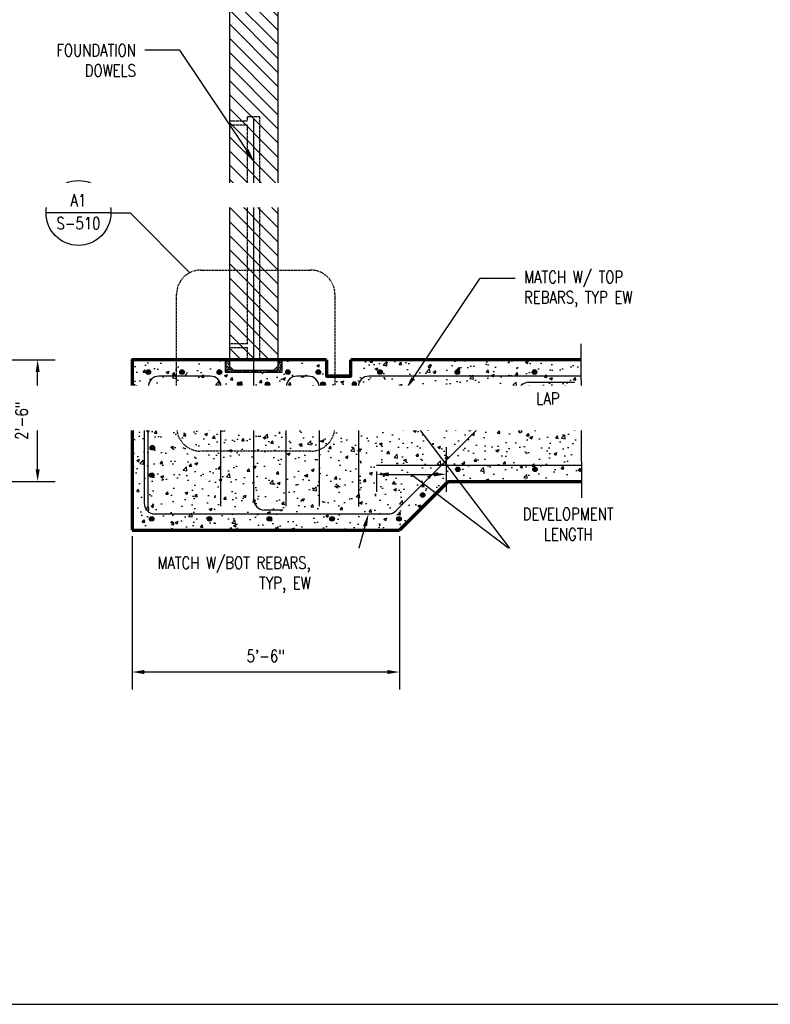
# Model space of a CAD drawing. Header units: inches. Extents: x -947 to 1874, y 615 to 1101.
# Tile 3 of 5: x 223 to 409, y 615 to 858. Entities that reach past the tile are written whole.
import ezdxf
from ezdxf import colors
from ezdxf.entities.mleader import LeaderData, LeaderLine
from ezdxf.enums import TextEntityAlignment as Align
from ezdxf.math import Vec2, Vec3

# ---------------------------------------------------------------- set-up
doc = ezdxf.new("R2010")
doc.units = ezdxf.units.IN
doc.header["$MEASUREMENT"] = 0
doc.header["$PDMODE"] = 2
for name, pattern in [('DASHED2', [0.375, 0.25, -0.125]), ('HIDDEN', [0.375, 0.25, -0.125]), ('HIDDEN2', [0.1875, 0.125, -0.0625])]:
    doc.linetypes.add(name, pattern=pattern)
doc.layers.get('Defpoints').update_dxf_attribs({"color": 243})
for name, color, linetype in [('A-DETL-GENF', 3, 'Continuous'), ('A-DETL-WIDE', 5, 'Continuous'), ('A-WALL-PATT', 8, 'Continuous'), ('S-ANNO-DIMS', 1, 'Continuous'), ('S-ANNO-TEXT', 2, 'Continuous'), ('S-SECT-CONC', 3, 'Continuous'), ('S-SECT-HIDE', 2, 'HIDDEN2'), ('S-SECT-RBAR', 5, 'Continuous')]:
    doc.layers.add(name, color=color, linetype=linetype)
for name, color, linetype, lineweight in [('G-ANNO-REFR', 2, 'Continuous', 35), ('S-ANNO-SYMB', 2, 'Continuous', 25), ('S-FLOR-FTPT', 4, 'Continuous', 70)]:
    doc.layers.add(name, color=color, linetype=linetype, lineweight=lineweight)
doc.styles.add('AEC_COMN_TITLE', font='romans.shx', dxfattribs={"width": 0.8, "height": 0.1875})
doc.styles.add('Annotative', font='romans.shx', dxfattribs={"width": 0.8, "height": 0.125})
doc.styles.add('ROMANS', font='ROMANS.shx', dxfattribs={"width": 0.8})
doc.dimstyles.new('Annotative', dxfattribs={"dimscale": 0, "dimtxt": 0.125, "dimasz": 0.125, "dimexe": 0.179688, "dimexo": 0.0625, "dimgap": 0.09, "dimtad": 1, "dimdec": 3, "dimzin": 3, "dimdsep": 46, "dimlunit": 4, "dimtxsty": 'Annotative', "dimcen": 0.09, "dimclrt": 2, "dimazin": 2, "dimtfac": 1, "dimtdec": 3, "dimtmove": 1, "dimatfit": 3, "dimfxl": 1, "dimtfill": 1, "dimfrac": 2, "dimtolj": 1, "dimtzin": 0, "dimarcsym": 0})

# ---------------------------------------------------------------- blocks, each defined once
blk = doc.blocks.new('Detail Callout AEC')
at = {"color": 0, "linetype": 'ByBlock', "lineweight": -3, "transparency": 16777216}
blk.add_line((0.25, 0), (-0.25, 0), dxfattribs=at)
blk.add_circle((0, 0), 0.25, dxfattribs=at)
at = {"color": 0, "linetype": 'ByBlock', "lineweight": -3, "transparency": 16777216, "style": 'AEC_COMN_TITLE'}
for tag, p in [('VIEWNUMBER', (0, 0.0508)), ('SHEETNUMBER', (0, -0.1263))]:
    blk.add_attdef(tag, text='', height=0.0938, dxfattribs=at).set_placement(p, align=Align.CENTER)
blk = doc.blocks.new('A$C247b9f66')
at = {"layer": 'A-DETL-GENF', "lineweight": -3}
h = blk.add_hatch(color=256, dxfattribs=at)
h.dxf.hatch_style = 1
h.paths.add_polyline_path([(0.564, 0, 1), (-0.564, 0, 1)])
blk.add_circle((0, 0), 0.564, dxfattribs=at)
blk = doc.blocks.new('*D26')
at = {"layer": 'Defpoints', "color": 0, "transparency": 16777216}
for p in [(331, 766.99), (331, 760.83), (307, 758.43)]:
    blk.add_point(p, dxfattribs=at)
at = {"layer": 'S-ANNO-DIMS', "color": 0, "lineweight": -2, "transparency": 16777216}
for p, q in [((331, 765.49), (331, 756.52)), ((307, 759.93), (307, 765.15)), ((310, 760.83), (328, 760.83)), ((319, 760.83), (344.46, 727.3)), ((344.46, 727.3), (373.13, 727.3))]:
    blk.add_line(p, q, dxfattribs=at)
at = {"layer": 'S-ANNO-DIMS', "color": 0, "transparency": 16777216}
for points in [[(310, 761.33), (310, 760.33), (307, 760.83)], [(328, 761.33), (328, 760.33), (331, 760.83)]]:
    blk.add_solid(points, dxfattribs=at)
at = {"layer": 'S-ANNO-DIMS', "color": 2, "transparency": 16777216, "insert": (358.8, 733.46), "char_height": 3, "attachment_point": 5, "style": 'Annotative', "bg_fill": 3, "box_fill_scale": 1.25, "bg_fill_color": 256, "bg_fill_true_color": 13158600, "bg_fill_transparency": 0}
blk.add_mtext('\\A1;DEVELOPMENT\\PLENGTH', dxfattribs=at)
blk = doc.blocks.new('*D27')
at = {"layer": 'Defpoints', "color": 0, "transparency": 16777216}
for p in [(328.68, 753.94), (311.5, 747.99), (328.68, 745.75)]:
    blk.add_point(p, dxfattribs=at)
at = {"layer": 'S-ANNO-DIMS', "color": 0, "lineweight": -2, "transparency": 16777216}
for p, q in [((328.68, 752.44), (328.68, 741.43)), ((311.5, 746.49), (311.5, 741.43)), ((314.5, 745.75), (325.68, 745.75)), ((320.09, 745.75), (344.46, 727.3)), ((344.46, 727.3), (373.13, 727.3))]:
    blk.add_line(p, q, dxfattribs=at)
at = {"layer": 'S-ANNO-DIMS', "color": 0, "transparency": 16777216}
for points in [[(314.5, 746.25), (314.5, 745.25), (311.5, 745.75)], [(325.68, 746.25), (325.68, 745.25), (328.68, 745.75)]]:
    blk.add_solid(points, dxfattribs=at)
at = {"layer": 'S-ANNO-DIMS', "color": 2, "transparency": 16777216, "insert": (358.8, 733.46), "char_height": 3, "attachment_point": 5, "style": 'Annotative', "bg_fill": 3, "box_fill_scale": 1.25, "bg_fill_color": 256, "bg_fill_true_color": 13158600, "bg_fill_transparency": 0}
blk.add_mtext('\\A1;DEVELOPMENT\\PLENGTH', dxfattribs=at)
blk = doc.blocks.new('*D28')
at = {"layer": 'Defpoints', "color": 0, "transparency": 16777216}
for p in [(360.38, 768.49), (347.21, 767.72), (360.38, 760.83)]:
    blk.add_point(p, dxfattribs=at)
at = {"layer": 'S-ANNO-DIMS', "color": 0, "lineweight": -2, "transparency": 16777216}
for p, q in [((347.21, 766.22), (347.21, 756.52)), ((360.38, 766.99), (360.38, 756.52)), ((350.21, 760.83), (357.38, 760.83))]:
    blk.add_line(p, q, dxfattribs=at)
at = {"layer": 'S-ANNO-DIMS', "color": 2, "transparency": 16777216, "insert": (353.8, 764.49), "char_height": 3, "attachment_point": 5, "style": 'Annotative', "bg_fill": 3, "box_fill_scale": 1.25, "bg_fill_color": 256, "bg_fill_true_color": 13158600, "bg_fill_transparency": 0}
blk.add_mtext('\\A1;LAP', dxfattribs=at)
at = {"layer": 'S-ANNO-DIMS', "color": 0, "transparency": 16777216}
for points in [[(350.21, 761.33), (350.21, 760.33), (347.21, 760.83)], [(357.38, 761.33), (357.38, 760.33), (360.38, 760.83)]]:
    blk.add_solid(points, dxfattribs=at)
blk = doc.blocks.new('*D29')
at = {"layer": 'Defpoints', "color": 0, "transparency": 16777216}
for p in [(200.92, 773.99), (227.82, 773.99), (200.86, 743.99)]:
    blk.add_point(p, dxfattribs=at)
at = {"layer": 'S-ANNO-DIMS', "color": 0, "lineweight": -2, "transparency": 16777216}
for p, q in [((202.42, 773.99), (232.13, 773.99)), ((227.82, 746.99), (227.82, 770.99)), ((202.36, 743.99), (232.13, 743.99))]:
    blk.add_line(p, q, dxfattribs=at)
at = {"layer": 'S-ANNO-DIMS', "color": 0, "transparency": 16777216}
for points in [[(227.32, 770.99), (228.32, 770.99), (227.82, 773.99)], [(227.32, 746.99), (228.32, 746.99), (227.82, 743.99)]]:
    blk.add_solid(points, dxfattribs=at)
at = {"layer": 'S-ANNO-DIMS', "color": 2, "lineweight": -3, "transparency": 16777216, "insert": (223.87, 758.99), "char_height": 3, "width": 12.3279, "attachment_point": 5, "rotation": 90, "style": 'Annotative'}
blk.add_mtext('\\A1;2\'-6"', dxfattribs=at)
blk = doc.blocks.new('_DotBlank')
at = {"color": 0, "linetype": 'ByBlock', "lineweight": -2}
blk.add_line((-0.5, 0), (-1, 0), dxfattribs=at)
blk.add_circle((0, 0), 0.5, dxfattribs=at)
blk = doc.blocks.new('*D38')
at = {"layer": 'Defpoints', "color": 0, "transparency": 16777216}
for p in [(251.15, 731.99), (317.14, 731.99), (251.15, 696.97)]:
    blk.add_point(p, dxfattribs=at)
at = {"layer": 'S-ANNO-DIMS', "color": 0, "lineweight": -2, "transparency": 16777216}
for p, q in [((251.15, 730.49), (251.15, 692.65)), ((317.14, 730.49), (317.14, 692.65)), ((314.14, 696.97), (254.15, 696.97))]:
    blk.add_line(p, q, dxfattribs=at)
at = {"layer": 'S-ANNO-DIMS', "color": 0, "transparency": 16777216}
for points in [[(254.15, 697.47), (254.15, 696.47), (251.15, 696.97)], [(314.14, 697.47), (314.14, 696.47), (317.14, 696.97)]]:
    blk.add_solid(points, dxfattribs=at)
at = {"layer": 'S-ANNO-DIMS', "color": 2, "lineweight": -3, "transparency": 16777216, "insert": (284.14, 700.91), "char_height": 3, "width": 12.3279, "attachment_point": 5, "style": 'Annotative'}
blk.add_mtext('\\A1;5\'-6"', dxfattribs=at)

msp = doc.modelspace()

# ---------------------------------------------------------------- hatches: boundary and pattern name
at = {"layer": 'A-WALL-PATT'}
h = msp.add_hatch(dxfattribs=at)
h.set_pattern_fill('ANSI31', color=256, scale=19.68498, angle=90, style=0)
h.set_pattern_definition([(135, (15.0365, 0), (-1.739923, -1.739923), [])])
h.paths.add_polyline_path([(287.1375, 948.9389), (275.1535, 948.9389), (275.1535, 773.9906), (287.1375, 773.9906)])
h = msp.add_hatch(dxfattribs=at)
h.set_pattern_fill('AR-CONC', color=256, style=0)
h.set_pattern_definition([(50, (15.0365, 0), (7.1726, -0.62752), [0.75, -8.25]), (355, (15.0365, 0), (-1.387513, 7.52192), [0.6, -6.6]), (100.4514, (15.634, -0.052), (5.78509, 6.8944), [0.6374, -7.01142]), (46.1842, (15.0365, 2), (10.67241, -1.65519), [1.125, -12.375]), (96.6356, (15.926, 1.862), (9.34662, 9.74119), [0.9561, -10.51714]), (351.1842, (15.036, 2), (9.34662, 9.74119), [0.9, -9.9]), (21, (16.0365, 1.5), (5.96907, -4.02619), [0.75, -8.25]), (326, (16.0365, 1.5), (2.433153, 7.2515), [0.6, -6.6]), (71.4514, (16.534, 1.1645), (8.402224, 3.22531), [0.6374, -7.01142]), (37.5, (15.0365, 0), (0.1215986, 3.3289385), [0, -6.52, 0, -6.7, 0, -6.625]), (7.5, (15.0365, 0), (2.630695, 3.944117), [0, -3.82, 0, -6.37, 0, -2.525]), (327.5, (12.8065, 0), (5.338224, -0.225549), [0, -2.5, 0, -7.8, 0, -10.35]), (317.5, (11.8065, 0), (5.831862, 1.00105), [0, -3.25, 0, -5.18, 0, -7.35])])
h.paths.add_polyline_path([(361.9602, 757.9357), (364.4975, 757.8798), (359.5669, 760.1014), (361.9606, 760.1014), (361.9072, 773.9906), (305.1375, 773.9906), (305.1375, 769.9905), (299.1375, 769.9905), (299.1375, 773.9906), (288.1377, 773.9906), (288.1375, 770.9906), (274.1455, 770.9906), (274.1456, 773.9906), (251.1455, 773.9906), (251.1455, 731.9906), (317.1375, 731.9906), (329.1375, 743.9906), (362.0606, 744.0465)])

# ---------------------------------------------------------------- linework, layer by layer
at = {"layer": 'Defpoints'}
msp.add_lwpolyline([(-71.5639, 614.9565), (641.9498, 614.9565), (641.9498, 1100.9743), (-71.5639, 1100.9743)], close=True, dxfattribs=at)
at = {"layer": 'G-ANNO-REFR', "lineweight": -3}
for p in [(245.8913, 810.2693), (265.3842, 795.5268)]:
    msp.add_line(p, (250.6417, 810.2693), dxfattribs=at)
at = {"layer": 'S-ANNO-SYMB', "linetype": 'DASHED2', "lineweight": -3}
msp.add_lwpolyline([(268.099, 796.1781), (295.213, 796.1781, -0.41421356), (301.1972, 790.1938), (301.1972, 757.4481, -0.41421356), (295.213, 751.4638), (268.099, 751.4638, -0.41421356), (262.1148, 757.4481), (262.1148, 790.1938, -0.41421356)], format="xyb", close=True, dxfattribs=at)
at = {"layer": 'S-FLOR-FTPT', "linetype": 'HIDDEN'}
msp.add_line((305.1375, 769.9906), (299.1375, 769.9906), dxfattribs=at)
at = {"layer": 'S-FLOR-FTPT'}
msp.add_line((329.1375, 743.9906), (317.1375, 731.9906), dxfattribs=at)
for points in [[(299.1375, 773.9906), (251.1455, 773.9906), (251.1455, 731.9906)], [(299.1375, 773.9906), (299.1375, 769.9905), (305.1375, 769.9905), (305.1375, 773.9906)], [(361.9072, 773.9906), (305.1375, 773.9906)], [(329.1375, 743.9906), (362.061, 743.9906)], [(251.1455, 731.9906), (317.1375, 731.9906)]]:
    msp.add_lwpolyline(points, dxfattribs=at)
at = {"layer": 'S-SECT-CONC'}
for p, q in [((275.1535, 948.9389), (275.1456, 772.4906)), ((287.1455, 948.9389), (287.1376, 772.4906)), ((274.1456, 773.9906), (274.1455, 770.9906)), ((288.1377, 773.9906), (288.1375, 770.9906)), ((274.1455, 770.9906), (288.1375, 770.9906)), ((275.1455, 772.4906), (276.1455, 771.4906)), ((276.1455, 771.4906), (286.1375, 771.4906)), ((287.1376, 772.4906), (286.1375, 771.4906))]:
    msp.add_line(p, q, dxfattribs=at)
msp.add_lwpolyline([(361.8918, 777.9906), (361.9606, 760.1014), (359.5669, 760.1014), (364.4975, 757.8798), (361.9606, 757.8798), (362.0899, 739.9906)], dxfattribs=at)
at = {"layer": 'S-SECT-HIDE', "linetype": 'HIDDEN2'}
for p, q in [((282.6375, 833.9903), (279.6454, 833.9903)), ((279.6454, 832.9903), (279.6454, 833.9903)), ((282.6375, 773.9906), (282.6375, 833.9903)), ((275.1427, 832.9903), (279.6454, 832.9903)), ((275.1427, 831.9903), (279.6454, 831.9903)), ((279.6454, 777.9907), (279.6454, 831.9903)), ((279.6454, 773.9906), (279.6454, 776.9907))]:
    msp.add_line(p, q, dxfattribs=at)
at = {"layer": 'S-SECT-HIDE'}
for p, q in [((279.6454, 777.9907), (275.1436, 777.991)), ((279.6454, 776.9907), (275.1436, 776.991))]:
    msp.add_line(p, q, dxfattribs=at)
at = {"layer": 'S-SECT-RBAR'}
for p, q in [((281.1414, 833.4599), (281.1414, 739.5794)), ((270.4424, 769.9906), (257.7755, 769.9906)), ((294.6495, 769.9906), (291.8405, 769.9906)), ((361.9188, 769.9906), (309.6256, 769.9906)), ((349.0699, 768.4906), (360.3802, 768.4906)), ((255.1455, 737.8246), (255.1455, 767.3606)), ((256.7755, 766.9906), (330.9956, 766.9906)), ((273.0724, 737.9082), (273.0724, 767.3606)), ((289.2105, 737.9082), (289.2105, 767.3606)), ((297.2795, 767.3606), (297.2795, 737.9082)), ((306.9956, 767.3606), (306.9956, 737.8246)), ((311.5012, 747.9906), (362.0393, 747.9906)), ((288.3618, 736.9494), (283.7714, 736.9494))]:
    msp.add_line(p, q, dxfattribs=at)
msp.add_lwpolyline([(254.1455, 764.3606), (254.1455, 738.6207, 0.41421356), (256.7755, 735.9907), (314.3913, 735.9907, 0.19891237), (316.251, 736.761), (347.2102, 767.7203)], format="xyb", dxfattribs=at)
for centre, start, end in [((257.7755, 767.3606), 90, 180), ((270.4424, 767.3606), 0, 90), ((291.8405, 767.3606), 90, 180), ((294.6495, 767.3606), 360, 90), ((309.6256, 767.3606), 90, 180), ((349.0699, 765.8606), 90, 135), ((256.7755, 764.3606), 90, 180), ((283.7714, 739.5794), 180, 270)]:
    msp.add_arc(centre, 2.63, start, end, dxfattribs=at)

# ---------------------------------------------------------------- block references
at = {"layer": 'A-DETL-WIDE', "rotation": 180}
for p in [(255.1455, 770.9906), (263.4518, 770.9906), (272.6942, 770.9906), (289.5773, 770.9906), (297.113, 770.9906), (312.3465, 770.9906), (331.4136, 770.9906), (350.4806, 770.9906), (277.6942, 767.9906), (284.5773, 767.9906), (298.2795, 767.9906), (256.1455, 761.6573), (256.1455, 752.324), (255.9817, 745.5585), (331.5341, 746.9906), (350.6011, 746.9906), (255.9817, 734.7892), (270.2497, 734.7892), (285.0334, 734.7892), (300.5047, 734.7892), (317.0075, 734.7892)]:
    msp.add_blockref('A$C247b9f66', p, dxfattribs=at)
at = {"layer": 'A-DETL-WIDE', "xscale": -1, "rotation": 180}
msp.add_blockref('A$C247b9f66', (305.9956, 767.9906), dxfattribs=at)
at = {"layer": 'G-ANNO-REFR', "lineweight": -3}
ref = msp.add_blockref('Detail Callout AEC', (237.8913, 810.2693), dxfattribs=dict(at, xscale=32, yscale=32, zscale=32))
ref.add_attrib('VIEWNUMBER', 'A1', dxfattribs={"layer": '0', "color": 1, "linetype": 'ByBlock', "lineweight": -2, "transparency": 16777216, "height": 3, "style": 'ROMANS', "width": 0.796875}).set_placement((237.8913, 811.896), align=Align.CENTER)
ref.add_attrib('SHEETNUMBER', 'S-510', dxfattribs={"layer": '0', "color": 1, "linetype": 'ByBlock', "lineweight": -2, "transparency": 16777216, "height": 3, "style": 'ROMANS', "width": 0.796875}).set_placement((237.8913, 806.2293), align=Align.CENTER)

# ---------------------------------------------------------------- dimensions: what is measured, and where the dimension line sits
at = {"layer": 'S-ANNO-DIMS', "lineweight": -3}
dim = msp.add_linear_dim(base=(227.817, 773.9906), p1=(200.8604, 743.9906), p2=(200.9223, 773.9906), angle=90, dimstyle='Annotative', override={"dimpost": '\\X', "dimtfill": 0}, dxfattribs=at)
dim.commit()
dim.dimension.update_dxf_attribs({"geometry": '*D29', "text_midpoint": (223.8713, 758.9906)})

# ---------------------------------------------------------------- leaders
at = {"layer": 'S-ANNO-TEXT'}
ml = msp.add_multileader_mtext('Standard', dxfattribs=at)
ml.set_content('{\\C256;FOUNDATION\\PDOWELS}', color=2, style='Annotative')
ml.set_leader_properties(color=1)
ml.build(insert=Vec2(0, 0))
ml.multileader.update_dxf_attribs({"dogleg_length": 0.36, "arrow_head_size": 3, "scale": 24})
ctx = ml.context
ctx.base_point, ctx.scale, ctx.char_height, ctx.arrow_head_size, ctx.landing_gap_size, ctx.plane_origin = Vec3(229.0133, 850.4177), 24, 3, 3, 2.16, Vec3(268.7871, 865.2053)
ctx.text_align_type = 2
notes = []
notes.append((ctx, [(0, (1, 1, 0), (262.8876, 850.4177), (-1, 0), 8.64, [(0, [(281.1414, 823.2526)], 0, [])])]))
ctx.mtext.insert, ctx.mtext.alignment, ctx.mtext.flow_direction = Vec3(252.0876, 851.9177), 3, 5
ml = msp.add_multileader_mtext('Standard', dxfattribs=at)
ml.set_content('{\\C256;MATCH W/ TOP\\PREBARS, TYP EW}', color=2, style='Annotative')
ml.set_leader_properties(color=1)
ml.build(insert=Vec2(0, 0))
ml.multileader.update_dxf_attribs({"dogleg_length": 0.36, "arrow_head_size": 3, "scale": 24})
ctx = ml.context
ctx.base_point, ctx.scale, ctx.char_height, ctx.arrow_head_size, ctx.landing_gap_size, ctx.plane_origin = Vec3(345.7341, 794.1557), 24, 3, 3, 2.16, Vec3(331.1946, 808.9433)
notes.append((ctx, [(0, (1, 1, 0), (337.0941, 794.1557), (1, 0), 8.64, [(0, [(318.8403, 766.9906)], 0, [])])]))
ctx.mtext.insert, ctx.mtext.flow_direction = Vec3(347.8941, 795.9414), 5
for ctx, leaders in notes:
    for number, flags, end, landing, length, lines in leaders:
        leader = LeaderData()
        leader.index, (leader.has_last_leader_line, leader.has_dogleg_vector, leader.attachment_direction) = number, flags
        leader.last_leader_point, leader.dogleg_vector, leader.dogleg_length = Vec3(end), Vec3(landing), length
        for number, points, colour, breaks in lines:
            line = LeaderLine()
            line.index, line.vertices, line.color, line.breaks = number, Vec3.list(points), colors.encode_raw_color(colour), breaks
            leader.lines.append(line)
        ctx.leaders.append(leader)

# ---------------------------------------------------------------- next in the draw order: dimensions: what is measured, and where the dimension line sits
at = {"layer": 'S-ANNO-DIMS'}
dim = msp.add_linear_dim(base=(330.9956, 760.8325), p1=(306.9956, 758.4303), p2=(330.9956, 766.9906), text='DEVELOPMENT\\PLENGTH', dimstyle='Annotative', override={"dimpost": '\\X'}, dxfattribs=at)
dim.commit()
dim.dimension.update_dxf_attribs({"geometry": '*D26', "text_midpoint": (346.6249, 727.2962), "dimtype": 160})

# ---------------------------------------------------------------- next in the draw order: dimensions: what is measured, and where the dimension line sits
for base, p1, p2, text, picture, middle in [((360.3802, 760.8325), (347.2102, 767.7203), (360.3802, 768.4906), 'LAP', '*D28', (353.7952, 760.8325)), ((328.6811, 745.7454), (311.5012, 747.9906), (328.6811, 753.9357), 'DEVELOPMENT\\PLENGTH', '*D27', (346.6249, 727.2962))]:
    dim = msp.add_linear_dim(base=base, p1=p1, p2=p2, text=text, dimstyle='Annotative', override={"dimpost": '\\X'}, dxfattribs=at)
    dim.commit()
    dim.dimension.update_dxf_attribs({"geometry": picture, "text_midpoint": middle, "dimtype": 160})

# ---------------------------------------------------------------- next in the draw order: leaders
at = {"layer": 'S-ANNO-TEXT'}
ml = msp.add_multileader_mtext('Standard', dxfattribs=at)
ml.set_content('{\\C256;MATCH W/BOT REBARS,\\PTYP, EW}', color=2, style='Annotative')
ml.set_leader_properties(color=1)
ml.build(insert=Vec2(0, 0))
ml.multileader.update_dxf_attribs({"dogleg_length": 0.36, "arrow_head_size": 3, "scale": 24})
ctx = ml.context
ctx.base_point, ctx.scale, ctx.char_height, ctx.arrow_head_size, ctx.landing_gap_size, ctx.plane_origin = Vec3(250.7926, 723.6443), 24, 3, 3, 2.16, Vec3(298.4062, 726.8635)
ctx.text_align_type = 2
notes = []
notes.append((ctx, [(1, (1, 1, 0), (306.0383, 723.6443), (-1, 0), 8.64, [(1, [(309.4838, 735.9907)], 0, [])])]))
ctx.mtext.insert, ctx.mtext.alignment, ctx.mtext.flow_direction = Vec3(295.2383, 725.4301), 3, 5
for ctx, leaders in notes:
    for number, flags, end, landing, length, lines in leaders:
        leader = LeaderData()
        leader.index, (leader.has_last_leader_line, leader.has_dogleg_vector, leader.attachment_direction) = number, flags
        leader.last_leader_point, leader.dogleg_vector, leader.dogleg_length = Vec3(end), Vec3(landing), length
        for number, points, colour, breaks in lines:
            line = LeaderLine()
            line.index, line.vertices, line.color, line.breaks = number, Vec3.list(points), colors.encode_raw_color(colour), breaks
            leader.lines.append(line)
        ctx.leaders.append(leader)

# ---------------------------------------------------------------- next in the draw order: block references
at = {"layer": 'A-DETL-WIDE', "rotation": 180}
msp.add_blockref('A$C247b9f66', (322.8736, 740.6553), dxfattribs=at)

# ---------------------------------------------------------------- next in the draw order: leaders
at = {"layer": 'S-ANNO-TEXT', "lineweight": -3}
ml = msp.add_multileader_mtext('Standard', dxfattribs=at)
ml.set_content('DEVELOPMENT\\PLENGTH, TYP', color=256, style='Annotative')
ml.set_leader_properties(color=1, linetype='ByLayer', lineweight=-1)
ml.build(insert=Vec2(0, 0))
ml.multileader.update_dxf_attribs({"text_right_attachment_type": 3, "dogleg_length": 0.125, "arrow_head_size": 3, "scale": 24})
ctx = ml.context
ctx.base_point, ctx.scale, ctx.char_height, ctx.arrow_head_size, ctx.landing_gap_size, ctx.plane_origin = Vec3(91.2731, 764.3562), 24, 3, 3, 2.16, Vec3(86.7501, 744.8915)
ctx.right_attachment = 3
notes = []
notes.append((ctx, [(0, (1, 1, 0), (88.2731, 764.3562), (1, 0), 3, [(0, [(63.8953, 751.3983), (91.1366, 751.3983)], 0, [])])]))
ctx.mtext.insert, ctx.mtext.width, ctx.mtext.flow_direction = Vec3(93.4331, 766.1419), 24.559741, 5
ctx.mtext.has_bg_fill, ctx.mtext.bg_color, ctx.mtext.bg_scale_factor, ctx.mtext.bg_transparency, ctx.mtext.use_window_bg_color = 1, -1027028792, 1.5, 0, 1
for ctx, leaders in notes:
    for number, flags, end, landing, length, lines in leaders:
        leader = LeaderData()
        leader.index, (leader.has_last_leader_line, leader.has_dogleg_vector, leader.attachment_direction) = number, flags
        leader.last_leader_point, leader.dogleg_vector, leader.dogleg_length = Vec3(end), Vec3(landing), length
        for number, points, colour, breaks in lines:
            line = LeaderLine()
            line.index, line.vertices, line.color, line.breaks = number, Vec3.list(points), colors.encode_raw_color(colour), breaks
            leader.lines.append(line)
        ctx.leaders.append(leader)

# ---------------------------------------------------------------- next in the draw order: leaders
ml = msp.add_multileader_mtext('Standard', dxfattribs=at)
ml.set_content('#7 PER PLAN', color=256, style='Annotative')
ml.set_leader_properties(color=1, linetype='ByLayer', lineweight=-1)
ml.build(insert=Vec2(0, 0))
ml.multileader.update_dxf_attribs({"text_right_attachment_type": 3, "dogleg_length": 0.125, "arrow_head_size": 3, "scale": 24})
ctx = ml.context
ctx.base_point, ctx.scale, ctx.char_height, ctx.arrow_head_size, ctx.landing_gap_size, ctx.plane_origin = Vec3(87.043, 814.6205), 24, 3, 3, 2.16, Vec3(98.0912, 778.0064)
ctx.right_attachment = 3
notes = []
notes.append((ctx, [(0, (1, 1, 0), (84.043, 814.6205), (1, 0), 3, [(0, [(63.788, 755.9906), (79.7014, 771.7143)], 0, [])])]))
ctx.mtext.insert, ctx.mtext.width, ctx.mtext.flow_direction = Vec3(89.203, 816.1205), 17.485561, 5
ctx.mtext.has_bg_fill, ctx.mtext.bg_color, ctx.mtext.bg_scale_factor, ctx.mtext.bg_transparency, ctx.mtext.use_window_bg_color = 1, -1027028792, 1.5, 0, 1
ml = msp.add_multileader_mtext('Standard', dxfattribs=at)
ml.set_content('MATCH BOTTOM SLAB\\PREBARS IN SIZE\\PAND SPACING, TYP', color=256, style='Annotative')
ml.set_leader_properties(color=1, linetype='ByLayer', lineweight=-1)
ml.set_arrow_properties(name='DOTBLANK')
ml.build(insert=Vec2(0, 0))
ml.multileader.update_dxf_attribs({"text_right_attachment_type": 3, "dogleg_length": 0.125, "arrow_head_size": 3, "scale": 24})
ctx = ml.context
ctx.base_point, ctx.scale, ctx.char_height, ctx.arrow_head_size, ctx.landing_gap_size, ctx.plane_origin = Vec3(112.3361, 724.1923), 24, 3, 3, 2.16, Vec3(78.4983, 706.1189)
ctx.right_attachment = 3
notes.append((ctx, [(1, (1, 1, 0), (109.3361, 724.1923), (1, 0), 3, [(0, [(99.6918, 738.4888)], 0, [])])]))
ctx.mtext.insert, ctx.mtext.width, ctx.mtext.flow_direction = Vec3(114.4961, 725.978), 47.131641, 5
ctx.mtext.has_bg_fill, ctx.mtext.bg_color, ctx.mtext.bg_scale_factor, ctx.mtext.bg_transparency, ctx.mtext.use_window_bg_color = 1, -1027028792, 1.5, 0, 1
for ctx, leaders in notes:
    for number, flags, end, landing, length, lines in leaders:
        leader = LeaderData()
        leader.index, (leader.has_last_leader_line, leader.has_dogleg_vector, leader.attachment_direction) = number, flags
        leader.last_leader_point, leader.dogleg_vector, leader.dogleg_length = Vec3(end), Vec3(landing), length
        for number, points, colour, breaks in lines:
            line = LeaderLine()
            line.index, line.vertices, line.color, line.breaks = number, Vec3.list(points), colors.encode_raw_color(colour), breaks
            leader.lines.append(line)
        ctx.leaders.append(leader)

# ---------------------------------------------------------------- next in the draw order: hatches: boundary and pattern name
at = {"layer": 'A-WALL-PATT'}
h = msp.add_hatch(dxfattribs=at)
h.set_pattern_fill('AR-SAND', color=256, scale=0.25)
h.set_pattern_definition([(37.5, (-11.95205, 65.3404), (-0.01574834, 0.48170594), [0, -0.38, 0, -0.425, 0, -0.40625]), (7.5, (-11.95205, 65.3404), (0.4424442, 0.7055365), [0, -0.205, 0, -0.3425, 0, -0.13125]), (327.5, (-12.25955, 65.3404), (0.77853547, 0.00141476), [0, -0.125, 0, -0.45, 0, -0.5875]), (317.5, (-12.25955, 65.3404), (0.75153165, 0.2194189), [0, -0.0625, 0, -0.295, 0, -0.3375])])
h.paths.add_polyline_path([(288.1377, 773.9906), (287.1377, 773.9906), (287.1376, 772.4906), (286.1375, 771.4906), (281.1414, 771.4906), (276.1455, 771.4906), (275.1456, 772.4906), (275.1456, 773.9906), (274.1456, 773.9906), (274.1455, 770.9906), (281.1414, 770.9906), (288.1375, 770.9906)])

# ---------------------------------------------------------------- next in the draw order: dimensions: what is measured, and where the dimension line sits
at = {"layer": 'S-ANNO-DIMS', "lineweight": -3}
dim = msp.add_linear_dim(base=(251.1455, 696.9669), p1=(317.1375, 731.9906), p2=(251.1455, 731.9906), angle=180, dimstyle='Annotative', override={"dimpost": '\\X', "dimtfill": 0}, dxfattribs=at)
dim.commit()
dim.dimension.update_dxf_attribs({"geometry": '*D38', "text_midpoint": (284.1415, 700.9126)})

# ---------------------------------------------------------------- next in the draw order: leaders
at = {"layer": 'S-ANNO-TEXT', "lineweight": -3}
ml = msp.add_multileader_mtext('Standard', dxfattribs=at)
ml.set_content('#7 PER PLAN', color=256, style='Annotative')
ml.set_leader_properties(color=1, linetype='ByLayer', lineweight=-1)
ml.build(insert=Vec2(0, 0))
ml.multileader.update_dxf_attribs({"text_right_attachment_type": 3, "dogleg_length": 0.125, "arrow_head_size": 3, "scale": 24})
ctx = ml.context
ctx.base_point, ctx.scale, ctx.char_height, ctx.arrow_head_size, ctx.landing_gap_size, ctx.plane_origin = Vec3(194.1405, 722.0962), 24, 3, 3, 2.16, Vec3(198.0457, 702.6315)
ctx.right_attachment = 3
notes = []
notes.append((ctx, [(0, (1, 1, 0), (191.1405, 722.0962), (1, 0), 3, [(1, [(177.0437, 746.9906)], 0, [])])]))
ctx.mtext.insert, ctx.mtext.width, ctx.mtext.flow_direction = Vec3(196.3005, 724.0962), 46.034012, 5
for ctx, leaders in notes:
    for number, flags, end, landing, length, lines in leaders:
        leader = LeaderData()
        leader.index, (leader.has_last_leader_line, leader.has_dogleg_vector, leader.attachment_direction) = number, flags
        leader.last_leader_point, leader.dogleg_vector, leader.dogleg_length = Vec3(end), Vec3(landing), length
        for number, points, colour, breaks in lines:
            line = LeaderLine()
            line.index, line.vertices, line.color, line.breaks = number, Vec3.list(points), colors.encode_raw_color(colour), breaks
            leader.lines.append(line)
        ctx.leaders.append(leader)

doc.saveas('drawing.dxf')
